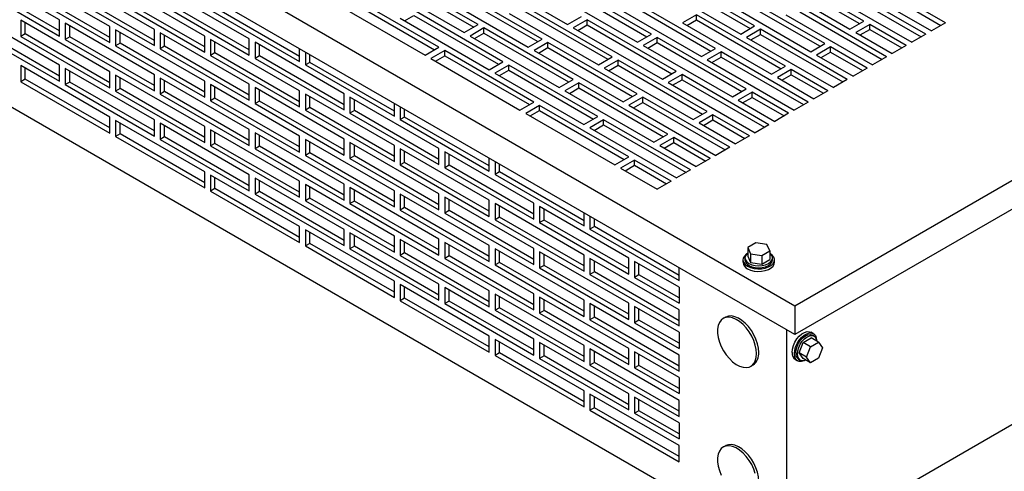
# Model space of a CAD drawing. Header units: inches. Extents: x 0 to 77, y 0 to 59.5.
# Tile 5 of 10: x 49.4 to 65.1, y 11.3 to 18.4. Entities that reach past the tile are written whole.
import ezdxf

# ---------------------------------------------------------------- set-up
doc = ezdxf.new("R2010")
doc.units = ezdxf.units.IN
doc.header["$LTSCALE"] = 7
doc.header["$MEASUREMENT"] = 0

msp = doc.modelspace()

# ---------------------------------------------------------------- linework, layer by layer
for p, q in [((41.588, 25.517), (61.741, 13.883)), ((61.741, 13.424), (41.588, 25.057)), ((61.608, 9.928), (41.809, 21.357)), ((61.741, 13.883), (73.143, 20.465)), ((73.143, 20.006), (61.741, 13.424)), ((50.065, 18.42), (48.651, 19.237)), ((50.864, 18.316), (49.45, 19.133)), ((51.571, 18.269), (50.157, 19.086)), ((56.712, 18.346), (55.298, 19.162)), ((55.298, 19.081), (56.641, 18.305)), ((56.716, 19.165), (58.13, 18.348)), ((61.101, 18.325), (59.687, 19.141)), ((61.2, 19.092), (62.615, 18.276)), ((62.836, 18.403), (61.421, 19.22)), ((61.421, 19.138), (62.765, 18.362)), ((48.651, 18.981), (50.065, 18.165)), ((50.065, 18.247), (48.722, 19.022)), ((50.864, 18.143), (49.521, 18.918)), ((52.37, 18.165), (50.956, 18.982)), ((53.078, 18.118), (51.663, 18.935)), ((55.077, 19.035), (56.491, 18.219)), ((57.729, 18.116), (56.314, 18.933)), ((59.463, 18.195), (58.049, 19.011)), ((58.049, 18.93), (59.392, 18.154)), ((59.466, 19.014), (60.881, 18.197)), ((59.687, 19.059), (61.031, 18.284)), ((63.817, 18.194), (62.438, 18.99)), ((49.45, 18.877), (50.864, 18.061)), ((50.157, 18.831), (51.571, 18.014)), ((51.571, 18.096), (50.228, 18.871)), ((52.37, 17.992), (51.027, 18.767)), ((56.09, 17.987), (54.676, 18.803)), ((56.093, 18.805), (57.508, 17.989)), ((56.314, 18.851), (57.658, 18.076)), ((57.828, 18.884), (59.242, 18.067)), ((60.479, 17.965), (59.065, 18.782)), ((62.213, 18.044), (60.799, 18.86)), ((60.799, 18.779), (62.143, 18.003)), ((62.217, 18.862), (63.596, 18.066)), ((62.438, 18.908), (63.746, 18.153)), ((50.956, 18.727), (52.37, 17.91)), ((51.663, 18.68), (53.078, 17.863)), ((53.078, 17.945), (51.734, 18.72)), ((53.877, 17.841), (52.533, 18.616)), ((54.455, 18.676), (55.869, 17.859)), ((54.676, 18.722), (56.019, 17.946)), ((58.84, 17.836), (57.426, 18.652)), ((58.844, 18.654), (60.258, 17.838)), ((59.065, 18.7), (60.408, 17.925)), ((60.578, 18.733), (61.992, 17.916)), ((63.195, 17.835), (61.816, 18.631)), ((64.13, 18.375), (63.55, 18.709)), ((63.55, 18.628), (64.059, 18.334)), ((50.065, 17.702), (48.651, 18.518)), ((52.462, 18.576), (53.877, 17.759)), ((55.471, 18.446), (56.885, 17.63)), ((55.542, 18.405), (55.692, 18.492)), ((57.106, 17.757), (55.692, 18.574)), ((55.692, 18.492), (57.036, 17.716)), ((57.205, 18.525), (58.62, 17.708)), ((57.426, 18.571), (58.77, 17.795)), ((58.13, 18.348), (58.351, 18.476)), ((60.177, 18.501), (59.956, 18.374)), ((61.591, 17.685), (60.177, 18.501)), ((60.177, 18.42), (60.177, 18.501)), ((61.595, 18.503), (62.974, 17.707)), ((61.816, 18.549), (63.124, 17.794)), ((63.329, 18.582), (63.909, 18.247)), ((50.065, 17.528), (48.722, 18.304)), ((49.45, 18.414), (49.45, 18.159)), ((50.864, 17.598), (49.45, 18.414)), ((49.521, 18.2), (49.521, 18.373)), ((50.065, 18.165), (50.065, 18.42)), ((50.157, 18.367), (50.157, 18.112)), ((51.571, 17.551), (50.157, 18.367)), ((50.228, 18.153), (50.228, 18.326)), ((50.864, 18.061), (50.864, 18.316)), ((56.491, 18.219), (56.712, 18.346)), ((56.804, 18.293), (56.583, 18.165)), ((58.218, 17.477), (56.804, 18.293)), ((56.804, 18.211), (56.804, 18.293)), ((58.443, 18.423), (58.222, 18.295)), ((58.222, 18.295), (59.636, 17.479)), ((58.293, 18.254), (58.443, 18.341)), ((59.857, 17.606), (58.443, 18.423)), ((58.443, 18.341), (58.443, 18.423)), ((58.443, 18.341), (59.786, 17.565)), ((59.956, 18.374), (61.37, 17.557)), ((60.027, 18.333), (60.177, 18.42)), ((60.177, 18.42), (61.52, 17.644)), ((60.881, 18.197), (61.101, 18.325)), ((62.615, 18.276), (62.836, 18.403)), ((62.928, 18.35), (62.707, 18.223)), ((63.507, 18.015), (62.928, 18.35)), ((62.928, 18.269), (62.928, 18.35)), ((64.13, 18.375), (63.909, 18.247)), ((48.651, 18.263), (50.065, 17.446)), ((49.521, 18.2), (49.45, 18.159)), ((49.45, 18.159), (50.864, 17.342)), ((50.864, 17.424), (49.521, 18.2)), ((50.228, 18.153), (50.157, 18.112)), ((51.571, 17.377), (50.228, 18.153)), ((50.956, 18.263), (50.956, 18.008)), ((52.37, 17.447), (50.956, 18.263)), ((51.027, 18.049), (51.027, 18.222)), ((51.571, 18.014), (51.571, 18.269)), ((51.663, 18.216), (51.663, 17.961)), ((53.078, 17.4), (51.663, 18.216)), ((51.734, 18.002), (51.734, 18.175)), ((52.37, 17.91), (52.37, 18.165)), ((56.583, 18.165), (57.997, 17.349)), ((56.654, 18.125), (56.804, 18.211)), ((56.804, 18.211), (58.148, 17.436)), ((59.242, 18.067), (59.463, 18.195)), ((59.555, 18.142), (59.334, 18.014)), ((60.969, 17.326), (59.555, 18.142)), ((59.555, 18.06), (59.555, 18.142)), ((61.193, 18.272), (60.972, 18.144)), ((60.972, 18.144), (62.351, 17.348)), ((61.043, 18.103), (61.193, 18.19)), ((62.572, 17.476), (61.193, 18.272)), ((61.193, 18.19), (61.193, 18.272)), ((61.193, 18.19), (62.502, 17.435)), ((62.707, 18.223), (63.286, 17.888)), ((62.777, 18.182), (62.928, 18.269)), ((62.928, 18.269), (63.437, 17.975)), ((63.817, 18.194), (63.596, 18.066)), ((50.157, 18.112), (51.571, 17.296)), ((51.027, 18.049), (50.956, 18.008)), ((50.956, 18.008), (52.37, 17.192)), ((52.37, 17.273), (51.027, 18.049)), ((51.734, 18.002), (51.663, 17.961)), ((53.078, 17.226), (51.734, 18.002)), ((52.462, 18.112), (52.462, 17.857)), ((53.877, 17.296), (52.462, 18.112)), ((52.533, 17.898), (52.533, 18.071)), ((53.078, 17.863), (53.078, 18.118)), ((53.17, 18.065), (53.17, 17.81)), ((54.584, 17.249), (53.17, 18.065)), ((53.24, 17.851), (53.24, 18.024)), ((55.869, 17.859), (56.09, 17.987)), ((57.508, 17.989), (57.729, 18.116)), ((57.82, 18.063), (57.6, 17.936)), ((57.67, 17.895), (57.82, 17.982)), ((59.235, 17.247), (57.82, 18.063)), ((57.82, 17.982), (57.82, 18.063)), ((57.82, 17.982), (59.164, 17.206)), ((59.334, 18.014), (60.748, 17.198)), ((59.404, 17.974), (59.555, 18.06)), ((59.555, 18.06), (60.898, 17.285)), ((61.992, 17.916), (62.213, 18.044)), ((62.305, 17.991), (62.084, 17.863)), ((62.885, 17.656), (62.305, 17.991)), ((62.305, 17.909), (62.305, 17.991)), ((63.507, 18.015), (63.286, 17.888)), ((51.663, 17.961), (53.078, 17.145)), ((52.533, 17.898), (52.462, 17.857)), ((52.462, 17.857), (53.877, 17.041)), ((53.877, 17.122), (52.533, 17.898)), ((53.24, 17.851), (53.17, 17.81)), ((54.584, 17.075), (53.24, 17.851)), ((53.877, 17.759), (53.877, 17.963)), ((53.969, 17.91), (53.969, 17.706)), ((54.039, 17.747), (54.039, 17.869)), ((56.182, 17.934), (55.961, 17.806)), ((56.032, 17.765), (56.182, 17.852)), ((57.596, 17.117), (56.182, 17.934)), ((56.182, 17.852), (56.182, 17.934)), ((56.182, 17.852), (57.525, 17.077)), ((57.6, 17.936), (59.014, 17.119)), ((58.62, 17.708), (58.84, 17.836)), ((60.258, 17.838), (60.479, 17.965)), ((60.571, 17.912), (60.35, 17.785)), ((60.421, 17.744), (60.571, 17.831)), ((61.95, 17.116), (60.571, 17.912)), ((60.571, 17.831), (60.571, 17.912)), ((60.571, 17.831), (61.879, 17.076)), ((62.084, 17.863), (62.664, 17.529)), ((62.155, 17.823), (62.305, 17.909)), ((62.305, 17.909), (62.814, 17.615)), ((63.195, 17.835), (62.974, 17.707)), ((49.45, 17.695), (49.45, 17.44)), ((50.864, 16.879), (49.45, 17.695)), ((50.065, 17.446), (50.065, 17.702)), ((53.17, 17.81), (54.584, 16.994)), ((54.039, 17.747), (53.969, 17.706)), ((53.969, 17.706), (55.383, 16.89)), ((55.383, 16.971), (54.039, 17.747)), ((55.961, 17.806), (57.375, 16.99)), ((56.885, 17.63), (57.106, 17.757)), ((57.198, 17.704), (56.977, 17.577)), ((58.612, 16.888), (57.198, 17.704)), ((57.198, 17.623), (57.198, 17.704)), ((58.932, 17.783), (58.711, 17.655)), ((58.782, 17.614), (58.932, 17.701)), ((60.347, 16.966), (58.932, 17.783)), ((58.932, 17.701), (58.932, 17.783)), ((58.932, 17.701), (60.276, 16.926)), ((60.35, 17.785), (61.729, 16.989)), ((61.37, 17.557), (61.591, 17.685)), ((49.521, 17.481), (49.521, 17.655)), ((50.157, 17.649), (50.157, 17.393)), ((51.571, 16.832), (50.157, 17.649)), ((50.228, 17.434), (50.228, 17.608)), ((50.864, 17.342), (50.864, 17.598)), ((50.956, 17.545), (50.956, 17.289)), ((52.37, 16.728), (50.956, 17.545)), ((51.571, 17.296), (51.571, 17.551)), ((56.977, 17.577), (58.391, 16.76)), ((57.048, 17.536), (57.198, 17.623)), ((57.198, 17.623), (58.542, 16.847)), ((58.711, 17.655), (60.126, 16.839)), ((59.636, 17.479), (59.857, 17.606)), ((59.949, 17.553), (59.728, 17.426)), ((61.328, 16.757), (59.949, 17.553)), ((59.949, 17.471), (59.949, 17.553)), ((61.683, 17.632), (61.462, 17.504)), ((61.533, 17.463), (61.683, 17.55)), ((62.263, 17.297), (61.683, 17.632)), ((61.683, 17.55), (61.683, 17.632)), ((61.683, 17.55), (62.192, 17.256)), ((62.885, 17.656), (62.664, 17.529)), ((49.521, 17.481), (49.45, 17.44)), ((49.45, 17.44), (50.864, 16.624)), ((50.864, 16.706), (49.521, 17.481)), ((50.228, 17.434), (50.157, 17.393)), ((50.157, 17.393), (51.571, 16.577)), ((51.571, 16.659), (50.228, 17.434)), ((51.027, 17.33), (51.027, 17.504)), ((51.663, 17.498), (51.663, 17.243)), ((53.078, 16.681), (51.663, 17.498)), ((51.734, 17.283), (51.734, 17.457)), ((52.37, 17.192), (52.37, 17.447)), ((52.462, 17.394), (52.462, 17.138)), ((53.877, 16.577), (52.462, 17.394)), ((52.533, 17.179), (52.533, 17.353)), ((53.078, 17.145), (53.078, 17.4)), ((57.997, 17.349), (58.218, 17.477)), ((58.31, 17.424), (58.089, 17.296)), ((59.724, 16.607), (58.31, 17.424)), ((58.31, 17.342), (58.31, 17.424)), ((59.728, 17.426), (61.107, 16.63)), ((59.799, 17.385), (59.949, 17.471)), ((59.949, 17.471), (61.257, 16.716)), ((61.462, 17.504), (62.042, 17.169)), ((62.572, 17.476), (62.351, 17.348)), ((51.027, 17.33), (50.956, 17.289)), ((50.956, 17.289), (52.37, 16.473)), ((52.37, 16.555), (51.027, 17.33)), ((51.734, 17.283), (51.663, 17.243)), ((51.663, 17.243), (53.078, 16.426)), ((53.078, 16.508), (51.734, 17.283)), ((53.17, 17.347), (53.17, 17.092)), ((54.584, 16.53), (53.17, 17.347)), ((53.24, 17.132), (53.24, 17.306)), ((53.877, 17.041), (53.877, 17.296)), ((53.969, 17.243), (53.969, 16.988)), ((55.383, 16.426), (53.969, 17.243)), ((54.039, 17.028), (54.039, 17.202)), ((54.584, 16.994), (54.584, 17.249)), ((54.676, 17.196), (54.676, 16.941)), ((56.09, 16.379), (54.676, 17.196)), ((58.089, 17.296), (59.503, 16.48)), ((58.16, 17.255), (58.31, 17.342)), ((58.31, 17.342), (59.654, 16.566)), ((59.014, 17.119), (59.235, 17.247)), ((60.748, 17.198), (60.969, 17.326)), ((61.061, 17.273), (60.84, 17.145)), ((61.641, 16.938), (61.061, 17.273)), ((61.061, 17.191), (61.061, 17.273)), ((62.263, 17.297), (62.042, 17.169)), ((52.533, 17.179), (52.462, 17.138)), ((52.462, 17.138), (53.877, 16.322)), ((53.877, 16.404), (52.533, 17.179)), ((53.24, 17.132), (53.17, 17.092)), ((53.17, 17.092), (54.584, 16.275)), ((54.584, 16.357), (53.24, 17.132)), ((54.746, 16.981), (54.746, 17.155)), ((55.383, 16.89), (55.383, 17.094)), ((55.475, 17.041), (55.475, 16.837)), ((57.375, 16.99), (57.596, 17.117)), ((57.688, 17.064), (57.467, 16.937)), ((59.102, 16.248), (57.688, 17.064)), ((57.688, 16.983), (57.688, 17.064)), ((59.327, 17.194), (59.106, 17.066)), ((59.106, 17.066), (60.485, 16.27)), ((59.176, 17.026), (59.327, 17.112)), ((60.705, 16.398), (59.327, 17.194)), ((59.327, 17.112), (59.327, 17.194)), ((59.327, 17.112), (60.635, 16.357)), ((60.84, 17.145), (61.42, 16.81)), ((60.911, 17.104), (61.061, 17.191)), ((61.061, 17.191), (61.57, 16.897)), ((61.95, 17.116), (61.729, 16.989)), ((54.039, 17.028), (53.969, 16.988)), ((53.969, 16.988), (55.383, 16.171)), ((55.383, 16.253), (54.039, 17.028)), ((54.746, 16.981), (54.676, 16.941)), ((54.676, 16.941), (56.09, 16.124)), ((56.09, 16.206), (54.746, 16.981)), ((55.545, 16.877), (55.545, 17)), ((57.467, 16.937), (58.881, 16.12)), ((57.538, 16.896), (57.688, 16.983)), ((57.688, 16.983), (59.031, 16.207)), ((58.391, 16.76), (58.612, 16.888)), ((60.126, 16.839), (60.347, 16.966)), ((60.439, 16.913), (60.218, 16.786)), ((61.018, 16.579), (60.439, 16.913)), ((60.439, 16.832), (60.439, 16.913)), ((61.641, 16.938), (61.42, 16.81)), ((50.864, 16.624), (50.864, 16.879)), ((50.956, 16.826), (50.956, 16.571)), ((52.37, 16.01), (50.956, 16.826)), ((51.027, 16.612), (51.027, 16.785)), ((51.571, 16.577), (51.571, 16.832)), ((51.663, 16.779), (51.663, 16.524)), ((53.078, 15.963), (51.663, 16.779)), ((51.734, 16.565), (51.734, 16.738)), ((52.37, 16.473), (52.37, 16.728)), ((55.545, 16.877), (55.475, 16.837)), ((55.475, 16.837), (56.889, 16.02)), ((56.889, 16.102), (55.545, 16.877)), ((58.704, 16.835), (58.483, 16.707)), ((58.554, 16.666), (58.704, 16.753)), ((60.083, 16.039), (58.704, 16.835)), ((58.704, 16.753), (58.704, 16.835)), ((58.704, 16.753), (60.013, 15.998)), ((60.218, 16.786), (60.797, 16.451)), ((60.288, 16.745), (60.439, 16.832)), ((60.439, 16.832), (60.948, 16.538)), ((61.328, 16.757), (61.107, 16.63)), ((51.027, 16.612), (50.956, 16.571)), ((50.956, 16.571), (52.37, 15.754)), ((52.37, 15.836), (51.027, 16.612)), ((52.462, 16.675), (52.462, 16.42)), ((53.877, 15.859), (52.462, 16.675)), ((52.533, 16.461), (52.533, 16.634)), ((53.078, 16.426), (53.078, 16.681)), ((53.17, 16.628), (53.17, 16.373)), ((54.584, 15.812), (53.17, 16.628)), ((53.24, 16.414), (53.24, 16.587)), ((53.877, 16.322), (53.877, 16.577)), ((58.483, 16.707), (59.862, 15.911)), ((59.503, 16.48), (59.724, 16.607)), ((61.018, 16.579), (60.797, 16.451)), ((51.734, 16.565), (51.663, 16.524)), ((51.663, 16.524), (53.078, 15.708)), ((53.078, 15.789), (51.734, 16.565)), ((52.533, 16.461), (52.462, 16.42)), ((52.462, 16.42), (53.877, 15.604)), ((53.877, 15.685), (52.533, 16.461)), ((53.24, 16.414), (53.17, 16.373)), ((54.584, 15.638), (53.24, 16.414)), ((53.969, 16.524), (53.969, 16.269)), ((55.383, 15.708), (53.969, 16.524)), ((54.039, 16.31), (54.039, 16.483)), ((54.584, 16.275), (54.584, 16.53)), ((54.676, 16.477), (54.676, 16.222)), ((56.09, 15.661), (54.676, 16.477)), ((54.746, 16.263), (54.746, 16.436)), ((55.383, 16.171), (55.383, 16.426)), ((59.816, 16.554), (59.595, 16.427)), ((59.595, 16.427), (60.175, 16.092)), ((59.666, 16.386), (59.816, 16.472)), ((60.396, 16.219), (59.816, 16.554)), ((59.816, 16.472), (59.816, 16.554)), ((59.816, 16.472), (60.325, 16.179)), ((72.922, 16.459), (61.608, 9.928)), ((53.17, 16.373), (54.584, 15.557)), ((54.039, 16.31), (53.969, 16.269)), ((53.969, 16.269), (55.383, 15.453)), ((55.383, 15.534), (54.039, 16.31)), ((54.746, 16.263), (54.676, 16.222)), ((56.09, 15.487), (54.746, 16.263)), ((55.475, 16.373), (55.475, 16.118)), ((56.889, 15.557), (55.475, 16.373)), ((55.545, 16.159), (55.545, 16.332)), ((56.09, 16.124), (56.09, 16.379)), ((56.182, 16.326), (56.182, 16.071)), ((57.596, 15.51), (56.182, 16.326)), ((56.252, 16.112), (56.252, 16.286)), ((60.705, 16.398), (60.485, 16.27)), ((54.676, 16.222), (56.09, 15.406)), ((55.545, 16.159), (55.475, 16.118)), ((55.475, 16.118), (56.889, 15.302)), ((56.889, 15.383), (55.545, 16.159)), ((56.252, 16.112), (56.182, 16.071)), ((57.596, 15.336), (56.252, 16.112)), ((56.889, 16.02), (56.889, 16.224)), ((56.981, 16.171), (56.981, 15.967)), ((57.052, 16.008), (57.052, 16.13)), ((58.881, 16.12), (59.102, 16.248)), ((59.194, 16.195), (58.973, 16.067)), ((59.044, 16.026), (59.194, 16.113)), ((59.774, 15.86), (59.194, 16.195)), ((59.194, 16.113), (59.194, 16.195)), ((59.194, 16.113), (59.703, 15.819)), ((60.396, 16.219), (60.175, 16.092)), ((52.37, 15.754), (52.37, 16.01)), ((52.462, 15.957), (52.462, 15.701)), ((53.877, 15.14), (52.462, 15.957)), ((53.078, 15.708), (53.078, 15.963)), ((56.182, 16.071), (57.596, 15.255)), ((57.052, 16.008), (56.981, 15.967)), ((56.981, 15.967), (58.395, 15.151)), ((58.395, 15.232), (57.052, 16.008)), ((58.973, 16.067), (59.553, 15.733)), ((60.083, 16.039), (59.862, 15.911)), ((52.533, 15.742), (52.533, 15.916)), ((53.17, 15.91), (53.17, 15.654)), ((54.584, 15.093), (53.17, 15.91)), ((53.24, 15.695), (53.24, 15.869)), ((53.877, 15.604), (53.877, 15.859)), ((53.969, 15.806), (53.969, 15.55)), ((55.383, 14.989), (53.969, 15.806)), ((54.584, 15.557), (54.584, 15.812)), ((59.774, 15.86), (59.553, 15.733)), ((52.533, 15.742), (52.462, 15.701)), ((52.462, 15.701), (53.877, 14.885)), ((53.877, 14.967), (52.533, 15.742)), ((53.24, 15.695), (53.17, 15.654)), ((53.17, 15.654), (54.584, 14.838)), ((54.584, 14.92), (53.24, 15.695)), ((54.039, 15.591), (54.039, 15.765)), ((54.676, 15.759), (54.676, 15.504)), ((56.09, 14.942), (54.676, 15.759)), ((54.746, 15.544), (54.746, 15.718)), ((55.383, 15.453), (55.383, 15.708)), ((55.475, 15.655), (55.475, 15.4)), ((56.889, 14.838), (55.475, 15.655)), ((56.09, 15.406), (56.09, 15.661)), ((54.039, 15.591), (53.969, 15.55)), ((53.969, 15.55), (55.383, 14.734)), ((55.383, 14.816), (54.039, 15.591)), ((54.746, 15.544), (54.676, 15.504)), ((54.676, 15.504), (56.09, 14.687)), ((56.09, 14.769), (54.746, 15.544)), ((55.545, 15.44), (55.545, 15.614)), ((56.182, 15.608), (56.182, 15.353)), ((57.596, 14.791), (56.182, 15.608)), ((56.252, 15.393), (56.252, 15.567)), ((56.889, 15.302), (56.889, 15.557)), ((56.981, 15.504), (56.981, 15.249)), ((58.395, 14.687), (56.981, 15.504)), ((57.596, 15.255), (57.596, 15.51)), ((55.545, 15.44), (55.475, 15.4)), ((55.475, 15.4), (56.889, 14.583)), ((56.889, 14.665), (55.545, 15.44)), ((56.252, 15.393), (56.182, 15.353)), ((56.182, 15.353), (57.596, 14.536)), ((57.596, 14.618), (56.252, 15.393)), ((57.052, 15.289), (57.052, 15.463)), ((57.688, 15.457), (57.688, 15.202)), ((59.102, 14.64), (57.688, 15.457)), ((57.759, 15.243), (57.759, 15.416)), ((58.395, 15.151), (58.395, 15.355)), ((57.052, 15.289), (56.981, 15.249)), ((56.981, 15.249), (58.395, 14.432)), ((58.395, 14.514), (57.052, 15.289)), ((57.759, 15.243), (57.688, 15.202)), ((57.688, 15.202), (59.102, 14.385)), ((59.102, 14.467), (57.759, 15.243)), ((58.487, 15.302), (58.487, 15.098)), ((58.558, 15.139), (58.558, 15.261)), ((53.877, 14.885), (53.877, 15.14)), ((53.969, 15.087), (53.969, 14.832)), ((55.383, 14.271), (53.969, 15.087)), ((54.039, 14.873), (54.039, 15.046)), ((54.584, 14.838), (54.584, 15.093)), ((54.676, 15.04), (54.676, 14.785)), ((56.09, 14.224), (54.676, 15.04)), ((58.558, 15.139), (58.487, 15.098)), ((58.487, 15.098), (59.901, 14.281)), ((59.901, 14.363), (58.558, 15.139)), ((54.039, 14.873), (53.969, 14.832)), ((55.383, 14.097), (54.039, 14.873)), ((54.746, 14.826), (54.746, 14.999)), ((55.383, 14.734), (55.383, 14.989)), ((55.475, 14.936), (55.475, 14.681)), ((56.889, 14.12), (55.475, 14.936)), ((55.545, 14.722), (55.545, 14.895)), ((56.09, 14.687), (56.09, 14.942)), ((56.182, 14.889), (56.182, 14.634)), ((57.596, 14.073), (56.182, 14.889)), ((61.119, 14.88), (60.992, 14.806)), ((61.294, 14.853), (61.119, 14.88)), ((61.34, 14.753), (61.294, 14.853)), ((53.969, 14.832), (55.383, 14.015)), ((54.746, 14.826), (54.676, 14.785)), ((54.676, 14.785), (56.09, 13.969)), ((56.09, 14.05), (54.746, 14.826)), ((55.545, 14.722), (55.475, 14.681)), ((56.889, 13.946), (55.545, 14.722)), ((56.252, 14.675), (56.252, 14.848)), ((56.889, 14.583), (56.889, 14.838)), ((56.981, 14.785), (56.981, 14.53)), ((58.395, 13.969), (56.981, 14.785)), ((57.052, 14.571), (57.052, 14.744)), ((57.596, 14.536), (57.596, 14.791)), ((57.688, 14.738), (57.688, 14.483)), ((59.102, 13.922), (57.688, 14.738)), ((57.759, 14.524), (57.759, 14.698)), ((60.992, 14.806), (61.038, 14.706)), ((60.992, 14.806), (60.992, 14.67)), ((61.038, 14.706), (61.038, 14.569)), ((61.038, 14.706), (61.213, 14.679)), ((61.213, 14.679), (61.34, 14.753)), ((61.34, 14.753), (61.34, 14.616)), ((55.475, 14.681), (56.889, 13.865)), ((56.252, 14.675), (56.182, 14.634)), ((56.182, 14.634), (57.596, 13.818)), ((57.596, 13.899), (56.252, 14.675)), ((57.052, 14.571), (56.981, 14.53)), ((58.395, 13.795), (57.052, 14.571)), ((58.395, 14.432), (58.395, 14.687)), ((58.487, 14.634), (58.487, 14.379)), ((59.901, 13.818), (58.487, 14.634)), ((58.558, 14.42), (58.558, 14.593)), ((59.102, 14.385), (59.102, 14.64)), ((59.194, 14.587), (59.194, 14.332)), ((59.901, 14.179), (59.194, 14.587)), ((59.265, 14.373), (59.265, 14.547)), ((60.916, 14.613), (60.916, 14.572)), ((60.947, 14.643), (60.947, 14.613)), ((60.992, 14.67), (61.038, 14.569)), ((61.038, 14.569), (61.213, 14.542)), ((61.213, 14.679), (61.213, 14.542)), ((61.213, 14.542), (61.34, 14.616)), ((61.385, 14.613), (61.385, 14.643)), ((61.416, 14.572), (61.416, 14.613)), ((56.981, 14.53), (58.395, 13.714)), ((57.759, 14.524), (57.688, 14.483)), ((57.688, 14.483), (59.102, 13.667)), ((59.102, 13.748), (57.759, 14.524)), ((58.558, 14.42), (58.487, 14.379)), ((59.901, 13.644), (58.558, 14.42)), ((59.901, 14.281), (59.901, 14.485)), ((55.383, 14.015), (55.383, 14.271)), ((58.487, 14.379), (59.901, 13.563)), ((59.265, 14.373), (59.194, 14.332)), ((59.194, 14.332), (59.901, 13.924)), ((59.901, 14.006), (59.265, 14.373)), ((55.475, 14.218), (55.475, 13.962)), ((56.889, 13.401), (55.475, 14.218)), ((55.545, 14.003), (55.545, 14.177)), ((56.09, 13.969), (56.09, 14.224)), ((56.182, 14.171), (56.182, 13.916)), ((57.596, 13.354), (56.182, 14.171)), ((56.252, 13.956), (56.252, 14.13)), ((56.889, 13.865), (56.889, 14.12)), ((57.596, 13.818), (57.596, 14.073)), ((59.901, 14.179), (59.901, 13.924)), ((55.545, 14.003), (55.475, 13.962)), ((55.475, 13.962), (56.889, 13.146)), ((56.889, 13.228), (55.545, 14.003)), ((56.252, 13.956), (56.182, 13.916)), ((56.182, 13.916), (57.596, 13.099)), ((57.596, 13.181), (56.252, 13.956)), ((56.981, 14.067), (56.981, 13.811)), ((58.395, 13.25), (56.981, 14.067)), ((57.052, 13.852), (57.052, 14.026)), ((57.688, 14.02), (57.688, 13.765)), ((59.102, 13.203), (57.688, 14.02)), ((57.759, 13.805), (57.759, 13.979)), ((58.395, 13.714), (58.395, 13.969)), ((58.487, 13.916), (58.487, 13.661)), ((59.901, 13.099), (58.487, 13.916)), ((59.102, 13.667), (59.102, 13.922)), ((57.052, 13.852), (56.981, 13.811)), ((56.981, 13.811), (58.395, 12.995)), ((58.395, 13.077), (57.052, 13.852)), ((57.759, 13.805), (57.688, 13.765)), ((57.688, 13.765), (59.102, 12.948)), ((59.102, 13.03), (57.759, 13.805)), ((58.558, 13.701), (58.558, 13.875)), ((59.194, 13.869), (59.194, 13.614)), ((59.901, 13.461), (59.194, 13.869)), ((59.265, 13.655), (59.265, 13.828)), ((59.901, 13.563), (59.901, 13.818)), ((61.741, 13.883), (61.741, 13.424)), ((58.558, 13.701), (58.487, 13.661)), ((58.487, 13.661), (59.901, 12.844)), ((59.901, 12.926), (58.558, 13.701)), ((59.265, 13.655), (59.194, 13.614)), ((59.194, 13.614), (59.901, 13.205)), ((59.901, 13.287), (59.265, 13.655)), ((60.638, 13.7), (60.603, 13.68)), ((59.901, 13.461), (59.901, 13.205)), ((61.608, 13.5), (61.608, 9.928)), ((62.033, 13.441), (61.998, 13.461)), ((56.889, 13.146), (56.889, 13.401)), ((56.981, 13.348), (56.981, 13.093)), ((58.395, 12.532), (56.981, 13.348)), ((57.052, 13.134), (57.052, 13.307)), ((57.596, 13.099), (57.596, 13.354)), ((57.688, 13.301), (57.688, 13.046)), ((59.102, 12.485), (57.688, 13.301)), ((61.807, 13.136), (61.871, 13.3)), ((61.871, 13.3), (61.998, 13.374)), ((61.989, 13.232), (61.871, 13.3)), ((61.989, 13.232), (62.117, 13.305)), ((62.117, 13.305), (61.998, 13.374)), ((62.044, 13.399), (62.018, 13.414)), ((62.117, 13.305), (62.181, 13.215)), ((57.052, 13.134), (56.981, 13.093)), ((58.395, 12.358), (57.052, 13.134)), ((57.759, 13.087), (57.759, 13.26)), ((58.395, 12.995), (58.395, 13.25)), ((58.487, 13.197), (58.487, 12.942)), ((59.901, 12.381), (58.487, 13.197)), ((58.558, 12.983), (58.558, 13.156)), ((59.102, 12.948), (59.102, 13.203)), ((59.194, 13.15), (59.194, 12.895)), ((59.901, 12.742), (59.194, 13.15)), ((61.925, 13.067), (61.807, 13.136)), ((61.871, 13.045), (61.807, 13.136)), ((61.925, 13.067), (61.989, 13.232)), ((62.181, 13.215), (62.117, 13.05)), ((56.981, 13.093), (58.395, 12.277)), ((57.759, 13.087), (57.688, 13.046)), ((57.688, 13.046), (59.102, 12.23)), ((59.102, 12.311), (57.759, 13.087)), ((58.558, 12.983), (58.487, 12.942)), ((59.901, 12.207), (58.558, 12.983)), ((59.265, 12.936), (59.265, 13.109)), ((59.901, 12.844), (59.901, 13.099)), ((61.748, 13.028), (61.783, 13.008)), ((61.799, 13.035), (61.825, 13.02)), ((61.989, 12.977), (61.871, 13.045)), ((61.989, 12.977), (61.925, 13.067)), ((62.117, 13.05), (61.989, 12.977)), ((58.487, 12.942), (59.901, 12.126)), ((59.265, 12.936), (59.194, 12.895)), ((59.194, 12.895), (59.901, 12.487)), ((59.901, 12.569), (59.265, 12.936)), ((61.04, 12.922), (61.075, 12.943)), ((59.901, 12.742), (59.901, 12.487)), ((58.395, 12.277), (58.395, 12.532)), ((58.487, 12.479), (58.487, 12.223)), ((59.901, 11.662), (58.487, 12.479)), ((58.558, 12.264), (58.558, 12.438)), ((59.102, 12.23), (59.102, 12.485)), ((59.194, 12.432), (59.194, 12.177)), ((59.901, 12.024), (59.194, 12.432)), ((59.265, 12.217), (59.265, 12.391)), ((59.901, 12.126), (59.901, 12.381)), ((58.558, 12.264), (58.487, 12.223)), ((58.487, 12.223), (59.901, 11.407)), ((59.901, 11.489), (58.558, 12.264)), ((59.265, 12.217), (59.194, 12.177)), ((59.901, 11.85), (59.265, 12.217)), ((59.194, 12.177), (59.901, 11.768)), ((59.901, 12.024), (59.901, 11.768)), ((59.901, 11.407), (59.901, 11.662)), ((60.638, 11.659), (60.603, 11.639))]:
    msp.add_line(p, q)
at = {"flags": 128}
for points in [[(60.979, 14.708), (60.969, 14.702), (60.938, 14.672), (60.92, 14.639), (60.916, 14.604), (60.927, 14.57), (60.952, 14.538), (60.989, 14.511)], [(60.992, 14.719), (60.977, 14.706), (60.955, 14.675), (60.947, 14.643), (60.955, 14.61), (60.977, 14.58), (61.011, 14.553)], [(60.989, 14.511), (61.037, 14.489), (61.092, 14.475), (61.151, 14.469), (61.211, 14.471), (61.269, 14.481), (61.32, 14.499), (61.363, 14.524), (61.394, 14.553), (61.412, 14.587), (61.416, 14.621), (61.405, 14.655), (61.38, 14.687), (61.353, 14.708)], [(61.011, 14.553), (61.057, 14.533), (61.109, 14.521), (61.166, 14.516), (61.223, 14.521), (61.275, 14.533), (61.321, 14.553), (61.355, 14.58), (61.377, 14.61), (61.385, 14.643), (61.377, 14.675), (61.355, 14.706), (61.34, 14.719)], [(60.989, 14.47), (61.037, 14.448), (61.092, 14.434), (61.151, 14.428), (61.211, 14.43), (61.269, 14.44), (61.32, 14.458), (61.363, 14.483), (61.394, 14.513), (61.412, 14.546), (61.416, 14.572)], [(61.011, 14.523), (61.057, 14.503), (61.109, 14.491), (61.166, 14.486), (61.223, 14.491), (61.275, 14.503), (61.321, 14.523), (61.355, 14.549), (61.377, 14.58), (61.385, 14.613)], [(61.131, 13.122), (61.126, 13.189), (61.111, 13.259), (61.087, 13.331), (61.054, 13.402), (61.014, 13.469), (60.968, 13.531), (60.917, 13.586), (60.863, 13.631), (60.807, 13.666), (60.752, 13.689), (60.7, 13.7), (60.651, 13.698), (60.607, 13.683), (60.571, 13.655), (60.543, 13.617), (60.523, 13.568), (60.513, 13.511), (60.513, 13.447), (60.523, 13.378), (60.543, 13.307), (60.571, 13.236), (60.607, 13.166), (60.651, 13.101), (60.7, 13.043), (60.752, 12.992), (60.807, 12.952), (60.863, 12.923), (60.917, 12.906), (60.968, 12.902), (61.014, 12.91), (61.054, 12.931), (61.087, 12.964), (61.111, 13.008), (61.126, 13.062), (61.131, 13.122)], [(61.166, 13.143), (61.161, 13.209), (61.146, 13.28), (61.122, 13.351), (61.09, 13.422), (61.05, 13.489), (61.003, 13.551), (60.952, 13.606), (60.898, 13.651), (60.843, 13.686), (60.788, 13.709), (60.735, 13.72), (60.686, 13.718), (60.643, 13.703), (60.638, 13.7)], [(61.696, 13.143), (61.701, 13.195), (61.717, 13.249), (61.741, 13.304), (61.773, 13.355), (61.81, 13.4), (61.852, 13.435), (61.894, 13.46), (61.936, 13.472), (61.974, 13.471), (61.998, 13.461)], [(61.732, 13.122), (61.737, 13.174), (61.752, 13.229), (61.776, 13.283), (61.808, 13.335), (61.846, 13.379), (61.887, 13.415), (61.93, 13.439), (61.971, 13.452), (62.009, 13.45), (62.041, 13.436), (62.065, 13.41), (62.08, 13.372), (62.085, 13.338)], [(61.754, 13.135), (61.759, 13.184), (61.775, 13.236), (61.799, 13.288), (61.831, 13.335), (61.868, 13.374), (61.908, 13.403), (61.948, 13.42), (61.986, 13.424), (62.018, 13.414)], [(61.78, 13.12), (61.785, 13.169), (61.801, 13.221), (61.825, 13.273), (61.857, 13.319), (61.895, 13.359), (61.935, 13.388), (61.975, 13.405), (62.012, 13.409), (62.044, 13.399), (62.069, 13.376), (62.084, 13.342), (62.088, 13.322)], [(61.898, 13.015), (61.887, 13.01), (61.846, 12.997), (61.808, 12.999), (61.776, 13.013), (61.752, 13.039), (61.737, 13.077), (61.732, 13.122)], [(61.914, 13.02), (61.895, 13.014), (61.857, 13.01), (61.825, 13.02), (61.801, 13.043), (61.785, 13.077), (61.78, 13.12)], [(61.111, 11.218), (61.087, 11.29), (61.054, 11.36), (61.014, 11.428), (60.968, 11.49), (60.917, 11.544), (60.863, 11.59), (60.807, 11.625), (60.752, 11.648), (60.7, 11.658), (60.651, 11.656), (60.607, 11.641), (60.571, 11.614), (60.543, 11.576), (60.523, 11.527), (60.513, 11.47), (60.513, 11.406), (60.523, 11.337), (60.543, 11.266), (60.571, 11.194)], [(61.166, 11.101), (61.161, 11.168), (61.146, 11.238), (61.122, 11.31), (61.09, 11.381), (61.05, 11.448), (61.003, 11.51), (60.952, 11.565), (60.898, 11.61), (60.843, 11.645), (60.788, 11.668), (60.735, 11.679), (60.686, 11.677), (60.643, 11.662), (60.638, 11.659)]]:
    msp.add_lwpolyline(points, dxfattribs=at)
for centre, radius, start, end in [((61.037, 14.581), 0.121, 184.4583, 246.8619), ((61.057, 14.623), 0.11, 185.6298, 245.6904), ((60.948, 13.121), 0.219, 305.501, 5.8112), ((61.817, 13.128), 0.121, 173.1429, 235.545), ((61.857, 13.122), 0.105, 172.6245, 236.0633)]:
    msp.add_arc(centre, radius, start, end)

doc.saveas('drawing.dxf')
